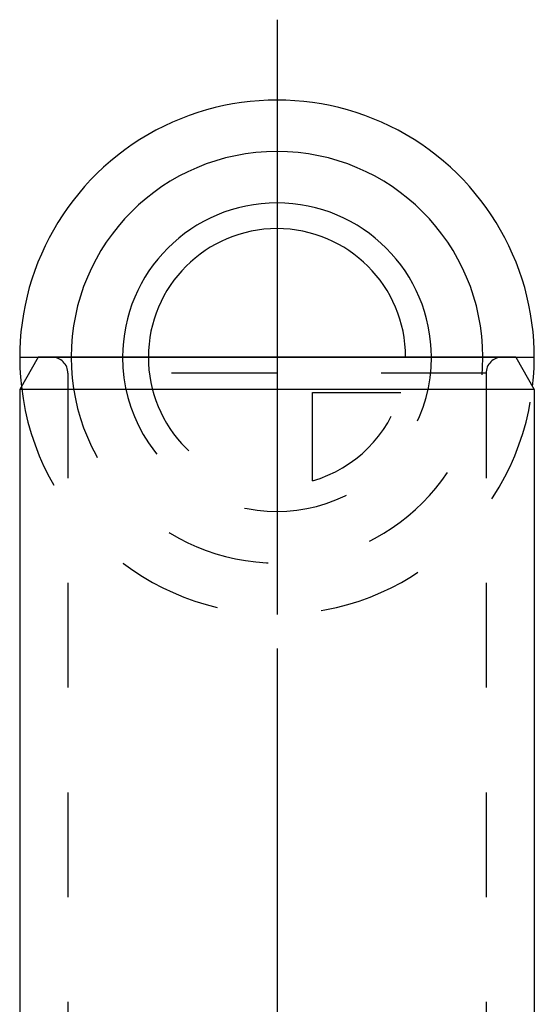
# Model space of a CAD drawing. Header units: millimetres. Extents: x 392 to 608, y 349 to 646.
# Tile 5 of 5: x 484 to 516, y 585 to 646. Entities that reach past the tile are written whole.
import ezdxf

# ---------------------------------------------------------------- set-up
doc = ezdxf.new("R2010")
doc.units = ezdxf.units.MM
doc.header["$LTSCALE"] = 65.185185
doc.linetypes.add('CENTER', pattern=[0.6, 0.375, -0.075, 0.075, -0.075])
doc.linetypes.add('HIDDEN', pattern=[0.2, 0.1, -0.1])
for name, color, linetype in [('ACHSEN_S', 7, 'CONTINUOUS'), ('FASEN', 7, 'CONTINUOUS'), ('FLAECHEN', 7, 'CONTINUOUS'), ('KOERPER', 7, 'CONTINUOUS'), ('KONST.EL_MIT_GEO', 7, 'CONTINUOUS'), ('KURVEN', 7, 'CONTINUOUS')]:
    doc.layers.add(name, color=color, linetype=linetype)

msp = doc.modelspace()

# ---------------------------------------------------------------- linework, layer by layer
at = {"layer": 'ACHSEN_S', "color": 2, "linetype": 'CENTER'}
msp.add_line((500, 646.5), (500, 353.5), dxfattribs=at)
at = {"layer": 'FASEN', "color": 7, "linetype": 'Continuous'}
for p, q in [((485.155, 625.5), (484, 623.5)), ((514.845, 625.5), (485.155, 625.5)), ((514.845, 625.5), (516, 623.5)), ((516, 623.5), (484, 623.5))]:
    msp.add_line(p, q, dxfattribs=at)
at = {"layer": 'FLAECHEN', "color": 8, "linetype": 'HIDDEN'}
for p, q in [((487, 624.5), (487, 510.5)), ((513, 624.5), (513, 510.5))]:
    msp.add_line(p, q, dxfattribs=at)
at = {"layer": 'FLAECHEN', "color": 7, "linetype": 'Continuous'}
for p, q in [((484, 623.5), (484, 486.5)), ((516, 623.5), (516, 486.5))]:
    msp.add_line(p, q, dxfattribs=at)
at = {"layer": 'KOERPER', "color": 7, "linetype": 'Continuous'}
for p, q in [((484, 623.5), (484, 486.5)), ((516, 623.5), (516, 486.5))]:
    msp.add_line(p, q, dxfattribs=at)
at = {"layer": 'KONST.EL_MIT_GEO', "color": 8, "linetype": 'HIDDEN'}
for p, q in [((514, 625.5), (486, 625.5)), ((487, 624.5), (487, 510.5)), ((513, 624.5), (487, 624.5)), ((513, 624.5), (513, 510.5))]:
    msp.add_line(p, q, dxfattribs=at)
for centre, start, end in [((486, 624.5), 0, 90), ((514, 624.5), 90, 180)]:
    msp.add_arc(centre, 1, start, end, dxfattribs=at)
at = {"layer": 'KURVEN', "color": 40, "linetype": 'Continuous'}
for p, q in [((500, 641.5), (500, 609.5)), ((484, 625.5), (516, 625.5))]:
    msp.add_line(p, q, dxfattribs=at)
at = {"layer": 'KURVEN', "color": 8, "linetype": 'HIDDEN'}
for p, q in [((502.2, 617.808), (502.2, 623.3)), ((502.2, 623.3), (507.691, 623.3))]:
    msp.add_line(p, q, dxfattribs=at)
at = {"layer": 'KURVEN', "color": 40, "linetype": 'Continuous'}
for radius, start, end in [(16, 353.47951, 186.52049), (12.8, 0, 180), (9.6, 0, 179.99993), (8, 0, 179.99993)]:
    msp.add_arc((500, 625.5), radius, start, end, dxfattribs=at)
at = {"layer": 'KURVEN', "color": 8, "linetype": 'HIDDEN'}
for radius, start, end in [(12.8, 180, 360), (9.6, 179.99993, 360), (8, 179.99993, 270), (16, 186.52049, 353.47951), (8, 285.96201, 344.03799)]:
    msp.add_arc((500, 625.5), radius, start, end, dxfattribs=at)

doc.saveas('drawing.dxf')
